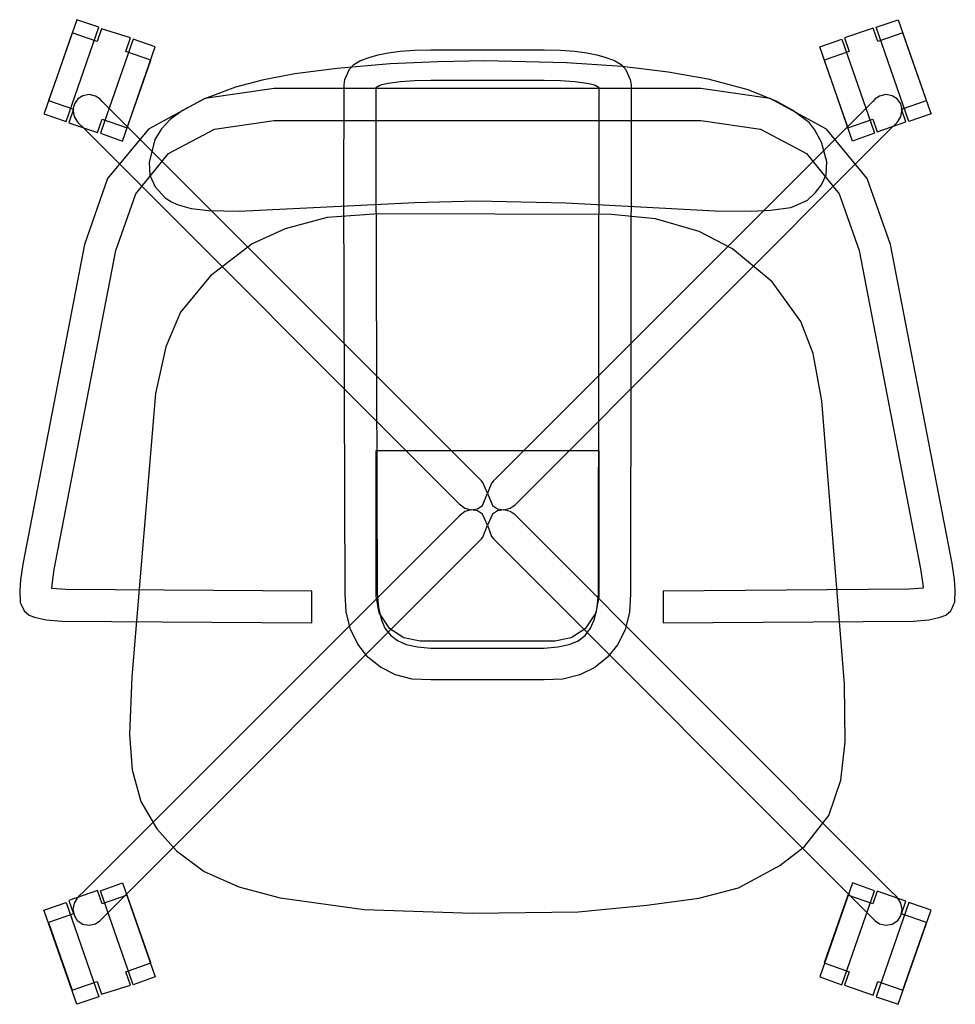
# Model space of a CAD drawing. Header units: inches. Extents: x -10.4 to 10.4, y -11 to 10.9.
import ezdxf

# ---------------------------------------------------------------- set-up
doc = ezdxf.new("R2010")
doc.units = ezdxf.units.IN
doc.layers.get('0').update_dxf_attribs({"true_color": 0xc2ced6})

msp = doc.modelspace()

# ---------------------------------------------------------------- linework, layer by layer
at = {"color": 18, "true_color": 0x000000}
for points in [[(-9.839, 8.84), (-9.85, 8.808), (-9.36, 8.637), (-8.631, 10.73), (-9.123, 10.897), (-9.839, 8.84)], [(7.48, 10), (8.004, 8.494), (8.559, 8.688), (8.657, 8.406), (9.291, 8.626), (9.193, 8.908), (9.748, 9.101), (9.224, 10.607), (8.67, 10.414), (8.566, 10.712), (7.932, 10.492), (8.035, 10.194), (7.48, 10)], [(9.839, 8.84), (9.85, 8.808), (9.36, 8.637), (8.631, 10.73), (9.123, 10.897), (9.839, 8.84)], [(-9.583, 9.577), (-9.748, 9.101), (-9.193, 8.908), (-9.297, 8.611), (-8.663, 8.391), (-8.559, 8.688), (-8.004, 8.494), (-7.48, 10), (-8.035, 10.194), (-7.932, 10.492), (-8.571, 10.697), (-8.67, 10.414), (-9.224, 10.607), (-9.583, 9.577)], [(-8.577, 8.42), (-8.593, 8.375), (-8.104, 8.201), (-7.379, 10.291), (-7.868, 10.465), (-8.577, 8.42)], [(8.577, 8.42), (8.593, 8.375), (8.104, 8.201), (7.379, 10.291), (7.868, 10.465), (8.577, 8.42)], [(-3.188, 7.035), (-3.187, 9.451), (-3.168, 9.566), (-3.062, 9.802), (-2.972, 9.902), (-2.818, 9.989), (-2.605, 10.063), (-2.431, 10.115), (-2.208, 10.163), (-1.938, 10.198), (-1.621, 10.219), (-1.258, 10.226), (1.258, 10.226), (1.621, 10.219), (1.938, 10.198), (2.208, 10.163), (2.431, 10.115), (2.605, 10.063), (2.818, 9.989), (2.972, 9.902), (3.062, 9.802), (3.168, 9.566), (3.187, 9.451), (3.175, -1.845), (3.154, -2.261), (3.058, -2.639), (2.893, -2.973), (2.665, -3.256), (2.381, -3.482), (2.048, -3.645), (1.672, -3.74), (1.259, -3.758), (-1.259, -3.758), (-1.671, -3.739), (-2.045, -3.644), (-2.376, -3.479), (-2.658, -3.251), (-2.883, -2.967), (-3.046, -2.634), (-3.141, -2.257), (-3.162, -1.844), (-3.188, 7.035)], [(-7.515, 7.729), (-7.501, 7.443), (-7.384, 7.185), (-7.16, 6.943), (-7.02, 6.851), (-6.894, 6.795), (-6.583, 6.707), (-6.195, 6.661), (-5.518, 6.647), (-1.611, 6.836), (-0.237, 6.873), (1.737, 6.831), (5.059, 6.657), (5.854, 6.649), (6.284, 6.668), (6.735, 6.731), (6.878, 6.786), (7.106, 6.891), (7.283, 7.062), (7.42, 7.228), (7.524, 7.452), (7.538, 7.745), (7.418, 8.178), (7.259, 8.462), (7.153, 8.61), (6.775, 8.891), (6.414, 9.092), (5.791, 9.342), (4.897, 9.576), (4.015, 9.729), (2.994, 9.855), (1.752, 9.937), (-0.07, 9.987), (-1.094, 9.962), (-2.165, 9.914), (-3.34, 9.812), (-4.278, 9.694), (-5.007, 9.552), (-5.597, 9.401), (-6.288, 9.14), (-6.777, 8.881), (-7.047, 8.679), (-7.237, 8.475), (-7.385, 8.241), (-7.515, 7.729)], [(-2.479, 7.828), (-2.452, -1.843), (-2.419, -2.154), (-2.362, -2.408), (-2.277, -2.612), (-2.158, -2.769), (-2.002, -2.887), (-1.803, -2.97), (-1.557, -3.024), (-1.259, -3.054), (1.259, -3.054), (1.561, -3.024), (1.81, -2.97), (2.011, -2.888), (2.169, -2.77), (2.289, -2.613), (2.376, -2.41), (2.433, -2.155), (2.466, -1.844), (2.478, 9.382), (2.393, 9.436), (2.355, 9.45), (2.208, 9.482), (1.938, 9.516), (1.621, 9.537), (1.258, 9.544), (-1.258, 9.544), (-1.621, 9.537), (-1.938, 9.516), (-2.208, 9.482), (-2.355, 9.45), (-2.393, 9.436), (-2.478, 9.382), (-2.479, 7.828)], [(-10.39, -1.782), (-10.378, -2.039), (-10.351, -2.099), (-10.289, -2.228), (-10.182, -2.322), (-10.057, -2.364), (-9.805, -2.426), (-9.453, -2.454), (-3.905, -2.49), (-3.905, -1.787), (-9.364, -1.753), (-9.678, -1.729), (-9.672, -1.645), (-9.622, -1.305), (-8.254, 5.77), (-7.811, 7.028), (-7.083, 7.925), (-6.061, 8.467), (-4.737, 8.661), (4.736, 8.661), (6.06, 8.467), (7.081, 7.925), (7.809, 7.028), (8.252, 5.77), (9.617, -1.292), (9.667, -1.638), (9.674, -1.723), (9.362, -1.748), (3.904, -1.786), (3.904, -2.491), (9.451, -2.454), (9.803, -2.426), (10.054, -2.364), (10.181, -2.321), (10.289, -2.227), (10.318, -2.169), (10.352, -2.096), (10.378, -2.037), (10.389, -1.77), (10.369, -1.531), (10.317, -1.174), (8.948, 5.905), (8.435, 7.371), (7.528, 8.465), (6.278, 9.145), (4.736, 9.367), (-4.737, 9.367), (-6.28, 9.145), (-7.53, 8.465), (-8.437, 7.371), (-8.949, 5.905), (-10.32, -1.187), (-10.37, -1.539), (-10.39, -1.782)], [(-9.212, 8.903), (-9.183, 8.749), (-9.111, 8.637), (-9.089, 8.609), (-8.952, 8.477), (-0.633, 0.153), (-0.506, 0.052), (-0.366, 0.014), (-0.224, 0.042), (-0.112, 0.114), (0, 0.387), (-0.103, 0.62), (-0.136, 0.657), (-8.556, 9.084), (-8.606, 9.139), (-8.705, 9.203), (-8.845, 9.236), (-8.986, 9.21), (-9.098, 9.138), (-9.176, 9.03), (-9.212, 8.903)], [(0.092, 0.608), (0, 0.387), (0.112, 0.114), (0.224, 0.042), (0.356, 0.013), (0.506, 0.052), (0.613, 0.13), (8.952, 8.477), (9.089, 8.609), (9.111, 8.637), (9.183, 8.749), (9.212, 8.903), (9.176, 9.03), (9.098, 9.138), (8.986, 9.21), (8.844, 9.236), (8.705, 9.203), (8.606, 9.139), (8.556, 9.084), (0.136, 0.657), (0.092, 0.608)], [(-7.901, -3.689), (-7.95, -4.968), (-7.893, -5.756), (-7.701, -6.456), (-7.344, -7.067), (-6.907, -7.554), (-6.295, -8.012), (-5.524, -8.355), (-4.606, -8.596), (-2.738, -8.854), (-0.336, -8.939), (2.016, -8.904), (3.539, -8.76), (4.691, -8.606), (5.573, -8.377), (6.489, -7.882), (7.04, -7.458), (7.581, -6.767), (7.845, -5.984), (7.942, -5.133), (7.929, -3.854), (7.428, 2.433), (7.234, 3.488), (6.955, 4.198), (6.324, 5.079), (5.44, 5.81), (4.697, 6.195), (3.731, 6.473), (2.757, 6.57), (-2.418, 6.585), (-3.558, 6.505), (-4.495, 6.256), (-5.223, 5.918), (-6.152, 5.213), (-6.816, 4.401), (-7.141, 3.632), (-7.37, 2.596), (-7.901, -3.689)], [(-2.481, -0.966), (-2.481, -1.9), (-2.411, -2.273), (-2.192, -2.603), (-1.859, -2.82), (-1.496, -2.889), (1.496, -2.889), (1.859, -2.82), (2.192, -2.603), (2.411, -2.273), (2.481, -1.914), (2.481, 1.325), (-2.481, 1.325), (-2.481, -0.966)], [(-9.183, -8.717), (-9.209, -8.858), (-9.176, -8.998), (-9.111, -9.102), (-8.986, -9.178), (-8.845, -9.204), (-8.705, -9.171), (-8.606, -9.107), (-8.556, -9.052), (-0.136, -0.625), (-0.103, -0.588), (0, -0.325), (-0.112, -0.081), (-0.223, -0.006), (-0.366, 0.014), (-0.506, -0.019), (-0.633, -0.121), (-8.952, -8.445), (-9.084, -8.569), (-9.111, -8.605), (-9.183, -8.717)], [(0, -0.325), (0.092, -0.576), (0.136, -0.625), (8.556, -9.052), (8.606, -9.107), (8.705, -9.171), (8.844, -9.203), (8.986, -9.178), (9.111, -9.102), (9.176, -8.998), (9.209, -8.858), (9.181, -8.713), (9.111, -8.605), (9.084, -8.569), (8.952, -8.445), (0.613, -0.098), (0.506, -0.019), (0.356, 0.013), (0.223, -0.006), (0.112, -0.081), (0, -0.325)], [(-8.577, -8.484), (-8.593, -8.438), (-8.104, -8.264), (-7.379, -10.354), (-7.868, -10.528), (-8.577, -8.484)], [(8.577, -8.484), (8.593, -8.438), (8.104, -8.264), (7.379, -10.354), (7.868, -10.528), (8.577, -8.484)], [(-9.748, -9.143), (-9.224, -10.649), (-8.67, -10.456), (-8.571, -10.739), (-7.932, -10.534), (-8.035, -10.236), (-7.48, -10.042), (-8.004, -8.536), (-8.559, -8.729), (-8.663, -8.432), (-9.297, -8.653), (-9.193, -8.95), (-9.748, -9.143)], [(7.539, -9.872), (7.48, -10.042), (8.035, -10.236), (7.932, -10.534), (8.566, -10.754), (8.67, -10.456), (9.224, -10.649), (9.748, -9.143), (9.193, -8.95), (9.291, -8.668), (8.657, -8.448), (8.559, -8.729), (8.004, -8.536), (7.539, -9.872)], [(-9.839, -8.904), (-9.85, -8.871), (-9.36, -8.701), (-8.631, -10.793), (-9.123, -10.96), (-9.839, -8.904)], [(9.839, -8.904), (9.85, -8.871), (9.36, -8.701), (8.631, -10.793), (9.123, -10.96), (9.839, -8.904)]]:
    msp.add_lwpolyline(points, close=True, dxfattribs=at)

doc.saveas('drawing.dxf')
